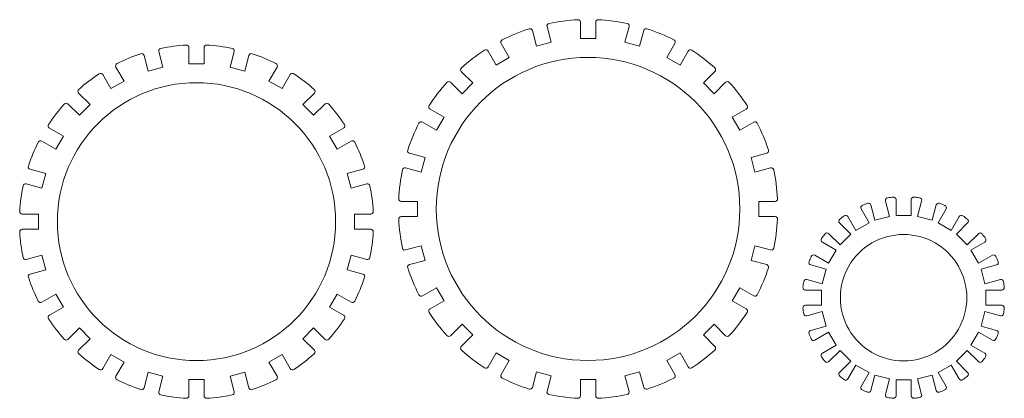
# Model space of a CAD drawing. Header units: millimetres. Extents: x -411 to 341, y -1858 to 167.
# Tile 14 of 14: x 146 to 341, y 45 to 120. Entities that reach past the tile are written whole.
import ezdxf

# ---------------------------------------------------------------- set-up
doc = ezdxf.new("R2010")
doc.units = ezdxf.units.MM
doc.header["$MEASUREMENT"] = 0
doc.layers.add('Layer 1', color=7, linetype='Continuous')

msp = doc.modelspace()

# ---------------------------------------------------------------- linework, layer by layer
at = {"layer": 'Layer 1', "lineweight": 9}
for points in [[(250.3601, 119.108), (250.2883, 118.991), (250.2677, 118.8496), (250.3032, 118.717)], [(250.6831, 119.3356), (250.5487, 119.3073), (250.4319, 119.225), (250.3601, 119.108)], [(256.3897, 120.087), (254.4711, 119.9831), (252.5632, 119.7319), (250.6831, 119.3356)], [(256.7606, 119.9507), (256.6609, 120.0451), (256.5268, 120.0944), (256.3897, 120.087)], [(256.9167, 119.5877), (256.9167, 119.725), (256.8603, 119.8562), (256.7606, 119.9507)], [(260.0729, 119.9507), (259.9732, 119.8563), (259.9167, 119.725), (259.9167, 119.5877)], [(260.4438, 120.087), (260.3067, 120.0944), (260.1725, 120.0451), (260.0729, 119.9507)], [(266.1502, 119.3357), (264.2701, 119.732), (262.3623, 119.9831), (260.4438, 120.087)], [(266.4732, 119.1081), (266.4013, 119.2251), (266.2845, 119.3074), (266.1502, 119.3357)], [(266.5301, 118.7171), (266.5656, 118.8497), (266.545, 118.9911), (266.4732, 119.1081)], [(246.7672, 118.2863), (244.9408, 117.6894), (243.1631, 116.9531), (241.4496, 116.0837)], [(247.1607, 118.2507), (247.04, 118.3161), (246.8977, 118.329), (246.7672, 118.2863)], [(247.4055, 117.9405), (247.3699, 118.0731), (247.2814, 118.1853), (247.1607, 118.2507)], [(269.6726, 118.2508), (269.5519, 118.1854), (269.4634, 118.0733), (269.4278, 117.9406)], [(270.0661, 118.2865), (269.9356, 118.3291), (269.7933, 118.3162), (269.6726, 118.2508)], [(275.3839, 116.0838), (273.6703, 116.9532), (271.8925, 117.6896), (270.0661, 118.2865)], [(178.9803, 115.0791), (177.2815, 114.9805), (175.5922, 114.7581), (173.9257, 114.4137)], [(179.3524, 114.9436), (179.2523, 115.0381), (179.1177, 115.0871), (178.9803, 115.0791)], [(179.5093, 114.58), (179.5092, 114.7176), (179.4525, 114.8491), (179.3524, 114.9436)], [(182.6661, 114.9436), (182.566, 114.8491), (182.5093, 114.7175), (182.5093, 114.5799)], [(183.0382, 115.0791), (182.9008, 115.087), (182.7662, 115.038), (182.6661, 114.9436)], [(188.0929, 114.4135), (186.4264, 114.758), (184.7371, 114.9804), (183.0382, 115.0791)], [(241.1965, 115.7802), (241.1574, 115.6486), (241.1742, 115.5067), (241.2428, 115.3878)], [(241.4496, 116.0837), (241.3272, 116.0216), (241.2357, 115.9119), (241.1965, 115.7802)], [(275.6369, 115.7804), (275.5978, 115.912), (275.5063, 116.0217), (275.3839, 116.0838)], [(275.5907, 115.3879), (275.6593, 115.5068), (275.676, 115.6487), (275.6369, 115.7804)], [(170.0061, 113.3635), (168.3906, 112.8285), (166.8164, 112.1765), (165.2958, 111.4125)], [(170.4006, 113.3289), (170.2794, 113.3943), (170.1367, 113.4068), (170.0061, 113.3635)], [(170.6462, 113.0183), (170.6106, 113.1512), (170.5217, 113.2636), (170.4006, 113.3289)], [(173.6014, 114.1865), (173.5291, 114.0694), (173.5084, 113.9276), (173.544, 113.7947)], [(173.9257, 114.4137), (173.791, 114.3859), (173.6736, 114.3037), (173.6014, 114.1865)], [(188.4173, 114.1863), (188.3451, 114.3035), (188.2277, 114.3857), (188.0929, 114.4135)], [(188.4747, 113.7945), (188.5103, 113.9274), (188.4895, 114.0692), (188.4173, 114.1863)], [(191.6181, 113.3286), (191.4969, 113.2633), (191.4081, 113.1509), (191.3725, 113.018)], [(192.0126, 113.3632), (191.882, 113.4065), (191.7392, 113.394), (191.6181, 113.3286)], [(196.7226, 111.4122), (195.2022, 112.1762), (193.628, 112.8282), (192.0126, 113.3632)], [(237.9387, 114.0567), (236.329, 113.0074), (234.8024, 111.8359), (233.3723, 110.5527)], [(238.3281, 114.1241), (238.1945, 114.156), (238.0537, 114.1317), (237.9387, 114.0567)], [(238.6448, 113.8878), (238.5761, 114.0067), (238.4616, 114.0922), (238.3281, 114.1241)], [(278.5055, 114.1242), (278.3719, 114.0923), (278.2574, 114.0069), (278.1888, 113.888)], [(278.8948, 114.0568), (278.7798, 114.1318), (278.639, 114.1562), (278.5055, 114.1242)], [(283.4611, 110.553), (282.031, 111.8362), (280.5044, 113.0076), (278.8948, 114.0568)], [(165.0413, 111.1091), (165.0018, 110.9772), (165.0184, 110.8349), (165.0873, 110.7157)], [(165.2958, 111.4125), (165.1728, 111.3507), (165.0807, 111.241), (165.0413, 111.1091)], [(196.9772, 111.1088), (196.9377, 111.2406), (196.8456, 111.3504), (196.7226, 111.4122)], [(196.9312, 110.7154), (197, 110.8346), (197.0166, 110.9769), (196.9772, 111.1088)], [(258.4168, 112.62), (241.8568, 112.62), (228.4289, 99.2018), (228.4168, 82.6418)], [(288.4168, 82.6418), (288.4048, 99.2018), (274.9768, 112.62), (258.4168, 112.62)], [(161.7815, 109.3836), (160.3596, 108.4488), (159.0078, 107.4115), (157.7368, 106.2801)], [(162.1715, 109.4523), (162.0376, 109.484), (161.8965, 109.4592), (161.7815, 109.3836)], [(162.4892, 109.2158), (162.4203, 109.335), (162.3054, 109.4205), (162.1715, 109.4523)], [(199.8469, 109.4519), (199.713, 109.4201), (199.598, 109.3346), (199.5292, 109.2154)], [(200.2369, 109.3832), (200.1219, 109.4588), (199.9808, 109.4836), (199.8469, 109.4519)], [(204.2816, 106.2795), (203.0106, 107.411), (201.6588, 108.4483), (200.2369, 109.3832)], [(233.2064, 110.1941), (233.2027, 110.0568), (233.2556, 109.9241), (233.3527, 109.827)], [(233.3723, 110.5527), (233.2701, 110.461), (233.2101, 110.3313), (233.2064, 110.1941)], [(283.627, 110.1944), (283.6233, 110.3316), (283.5633, 110.4613), (283.4611, 110.553)], [(283.4807, 109.8273), (283.5778, 109.9244), (283.6307, 110.0571), (283.627, 110.1944)], [(181.0089, 107.6258), (165.8258, 107.6258), (153.5155, 95.321), (153.5089, 80.1379)], [(208.5089, 80.1379), (208.5022, 95.321), (196.192, 107.6258), (181.0089, 107.6258)], [(230.5057, 107.686), (229.2225, 106.2559), (228.0511, 104.7293), (227.0019, 103.1197)], [(230.8643, 107.8519), (230.7271, 107.8482), (230.5974, 107.7882), (230.5057, 107.686)], [(231.2314, 107.7057), (231.1343, 107.8027), (231.0016, 107.8556), (230.8643, 107.8519)], [(285.9691, 107.8523), (285.8318, 107.856), (285.6991, 107.8031), (285.602, 107.706)], [(286.3277, 107.6864), (286.236, 107.7886), (286.1063, 107.8486), (285.9691, 107.8523)], [(289.8317, 103.1199), (288.7824, 104.7296), (287.611, 106.2562), (286.3277, 107.6864)], [(157.5695, 105.9211), (157.5654, 105.7835), (157.6183, 105.6504), (157.7157, 105.5531)], [(157.7368, 106.2801), (157.634, 106.1886), (157.5735, 106.0587), (157.5695, 105.9211)], [(204.449, 105.9205), (204.445, 106.0581), (204.3844, 106.188), (204.2816, 106.2795)], [(204.3028, 105.5525), (204.4001, 105.6498), (204.453, 105.783), (204.449, 105.9205)], [(154.8673, 103.4107), (153.7358, 102.1397), (152.6984, 100.7879), (151.7636, 99.366)], [(155.2262, 103.578), (155.0887, 103.574), (154.9588, 103.5135), (154.8673, 103.4107)], [(155.5943, 103.4318), (155.497, 103.5291), (155.3638, 103.582), (155.2262, 103.578)], [(206.7921, 103.5773), (206.6546, 103.5813), (206.5214, 103.5284), (206.4241, 103.4311)], [(207.1511, 103.41), (207.0596, 103.5128), (206.9297, 103.5733), (206.7921, 103.5773)], [(210.2546, 99.3654), (209.3198, 100.7872), (208.2825, 102.139), (207.1511, 103.41)], [(227.0019, 103.1197), (226.9269, 103.0047), (226.9025, 102.8639), (226.9345, 102.7304)], [(226.9345, 102.7304), (226.9664, 102.5968), (227.0518, 102.4823), (227.1707, 102.4137)], [(289.6628, 102.4139), (289.7817, 102.4825), (289.8672, 102.5971), (289.8991, 102.7306)], [(289.8991, 102.7306), (289.9311, 102.8641), (289.9067, 103.0049), (289.8317, 103.1199)], [(151.7636, 99.366), (151.688, 99.251), (151.6631, 99.1099), (151.6949, 98.9759)], [(210.3233, 98.9753), (210.3551, 99.1093), (210.3302, 99.2504), (210.2546, 99.3654)], [(224.9749, 99.6088), (224.1055, 97.8953), (223.3691, 96.1174), (222.7722, 94.291)], [(225.2783, 99.8619), (225.1467, 99.8227), (225.037, 99.7312), (224.9749, 99.6088)], [(225.6708, 99.8156), (225.5519, 99.8842), (225.41, 99.901), (225.2783, 99.8619)], [(291.5553, 99.8621), (291.4237, 99.9012), (291.2817, 99.8845), (291.1628, 99.8158)], [(291.8587, 99.609), (291.7966, 99.7315), (291.6869, 99.823), (291.5553, 99.8621)], [(294.0614, 94.2915), (293.4645, 96.1178), (292.7281, 97.8956), (291.8587, 99.609)], [(151.6949, 98.9759), (151.7266, 98.842), (151.8122, 98.7271), (151.9314, 98.6583)], [(210.0868, 98.6577), (210.206, 98.7265), (210.2916, 98.8414), (210.3233, 98.9753)], [(149.7346, 95.8517), (148.9706, 94.3312), (148.3185, 92.757), (147.7835, 91.1417)], [(150.038, 96.1062), (149.9061, 96.0667), (149.7964, 95.9747), (149.7346, 95.8517)], [(150.4313, 96.0602), (150.3121, 96.129), (150.1698, 96.1457), (150.038, 96.1062)], [(211.9801, 96.1056), (211.8483, 96.145), (211.706, 96.1284), (211.5868, 96.0596)], [(212.2835, 95.851), (212.2217, 95.974), (212.112, 96.0661), (211.9801, 96.1056)], [(214.2345, 91.1408), (213.6996, 92.7562), (213.0475, 94.3305), (212.2835, 95.851)], [(222.7722, 94.291), (222.7296, 94.1605), (222.7425, 94.0182), (222.8079, 93.8975)], [(222.8079, 93.8975), (222.8733, 93.7768), (222.9854, 93.6883), (223.1181, 93.6528)], [(293.7155, 93.6532), (293.8481, 93.6887), (293.9603, 93.7772), (294.0257, 93.898)], [(294.0257, 93.898), (294.0911, 94.0187), (294.104, 94.161), (294.0614, 94.2915)], [(147.7835, 91.1417), (147.7403, 91.011), (147.7528, 90.8683), (147.8181, 90.7471)], [(147.8181, 90.7471), (147.8834, 90.626), (147.9958, 90.5371), (148.1288, 90.5015)], [(213.8893, 90.5007), (214.0222, 90.5363), (214.1346, 90.6251), (214.2, 90.7463)], [(214.2, 90.7463), (214.2653, 90.8674), (214.2778, 91.0101), (214.2345, 91.1408)], [(221.723, 90.3751), (221.3267, 88.495), (221.0756, 86.5873), (220.9717, 84.6687)], [(221.9506, 90.6981), (221.8336, 90.6263), (221.7513, 90.5095), (221.723, 90.3751)], [(222.3416, 90.755), (222.209, 90.7905), (222.0676, 90.7699), (221.9506, 90.6981)], [(294.883, 90.6986), (294.766, 90.7704), (294.6246, 90.791), (294.492, 90.7554)], [(295.1107, 90.3756), (295.0823, 90.5099), (295, 90.6267), (294.883, 90.6986)], [(295.862, 84.6689), (295.7581, 86.5876), (295.5069, 88.4954), (295.1107, 90.3756)], [(147.3523, 87.6037), (147.2193, 87.6394), (147.0776, 87.6186), (146.9604, 87.5463)], [(215.0576, 87.5455), (214.9404, 87.6177), (214.7986, 87.6385), (214.6657, 87.6029)], [(146.7332, 87.222), (146.3888, 85.5555), (146.1664, 83.8661), (146.0677, 82.1673)], [(146.9604, 87.5463), (146.8433, 87.4741), (146.7611, 87.3568), (146.7332, 87.222)], [(215.2848, 87.2211), (215.2569, 87.3559), (215.1747, 87.4732), (215.0576, 87.5455)], [(215.9501, 82.1666), (215.8515, 83.8653), (215.6291, 85.5547), (215.2848, 87.2211)], [(220.9717, 84.6687), (220.9643, 84.5316), (221.0136, 84.3975), (221.108, 84.2978)], [(221.108, 84.2978), (221.2024, 84.1981), (221.3337, 84.1416), (221.471, 84.1416)], [(295.3627, 84.1419), (295.5, 84.1419), (295.6313, 84.1984), (295.7257, 84.2981)], [(295.7257, 84.2981), (295.8201, 84.3977), (295.8694, 84.5318), (295.862, 84.6689)], [(313.6494, 83.7788), (313.2987, 83.6449), (312.9517, 83.5012), (312.609, 83.3478)], [(314.0551, 83.7569), (313.9291, 83.8213), (313.7817, 83.8292), (313.6494, 83.7788)], [(314.3107, 83.441), (314.274, 83.5777), (314.1812, 83.6925), (314.0551, 83.7569)], [(317.2718, 84.6188), (317.1948, 84.5), (317.1718, 84.3542), (317.2084, 84.2175)], [(317.6122, 84.8406), (317.4725, 84.8182), (317.3488, 84.7376), (317.2718, 84.6188)], [(318.7286, 84.9876), (318.3551, 84.9491), (317.9829, 84.9), (317.6122, 84.8406)], [(319.1148, 84.8614), (319.0097, 84.9562), (318.8693, 85.0021), (318.7286, 84.9876)], [(319.2798, 84.4902), (319.2798, 84.6317), (319.2199, 84.7666), (319.1148, 84.8614)], [(322.4449, 84.8615), (322.3398, 84.7666), (322.2799, 84.6317), (322.2799, 84.4902)], [(322.8311, 84.9876), (322.6904, 85.0021), (322.55, 84.9563), (322.4449, 84.8615)], [(323.9476, 84.8406), (323.5769, 84.9001), (323.2046, 84.9491), (322.8311, 84.9876)], [(324.288, 84.6188), (324.2111, 84.7376), (324.0873, 84.8182), (323.9476, 84.8406)], [(324.3514, 84.2175), (324.388, 84.3542), (324.365, 84.5), (324.288, 84.6188)], [(327.5047, 83.7569), (327.3786, 83.6925), (327.2858, 83.5777), (327.2492, 83.441)], [(327.9104, 83.7788), (327.7781, 83.8292), (327.6307, 83.8213), (327.5047, 83.7569)], [(328.9507, 83.3479), (328.608, 83.5012), (328.2611, 83.6449), (327.9104, 83.7788)], [(146.0677, 82.1673), (146.0597, 82.0299), (146.1087, 81.8953), (146.2032, 81.7952)], [(146.2032, 81.7952), (146.2977, 81.695), (146.4292, 81.6383), (146.5669, 81.6383)], [(215.451, 81.6376), (215.5886, 81.6376), (215.7202, 81.6943), (215.8146, 81.7944)], [(215.8146, 81.7944), (215.9091, 81.8945), (215.9581, 82.0292), (215.9501, 82.1666)], [(228.4168, 82.6418), (228.4289, 66.0818), (241.8568, 52.6636), (258.4168, 52.6636)], [(258.4168, 52.6636), (274.9768, 52.6636), (288.4048, 66.0818), (288.4168, 82.6418)], [(312.3376, 83.0455), (312.294, 82.9108), (312.3095, 82.764), (312.3803, 82.6415)], [(312.609, 83.3478), (312.4799, 83.29), (312.3812, 83.1801), (312.3376, 83.0455)], [(329.2221, 83.0455), (329.1785, 83.1802), (329.0798, 83.29), (328.9507, 83.3479)], [(329.1794, 82.6415), (329.2502, 82.7641), (329.2657, 82.9109), (329.2221, 83.0455)], [(153.5089, 80.1379), (153.5155, 64.9548), (165.8258, 52.6499), (181.0089, 52.6499)], [(181.0089, 52.6499), (196.192, 52.6499), (208.5022, 64.9548), (208.5089, 80.1379)], [(221.108, 80.9855), (221.0136, 80.8858), (220.9643, 80.7517), (220.9717, 80.6146)], [(220.9717, 80.6146), (221.0756, 78.696), (221.3268, 76.7881), (221.7231, 74.908)], [(221.471, 81.1416), (221.3337, 81.1417), (221.2025, 81.0852), (221.108, 80.9855)], [(295.1108, 74.9084), (295.507, 76.7885), (295.7582, 78.6963), (295.862, 80.6149)], [(295.7257, 80.9858), (295.6313, 81.0855), (295.5, 81.1419), (295.3627, 81.1419)], [(295.862, 80.6149), (295.8694, 80.752), (295.8201, 80.8861), (295.7257, 80.9858)], [(307.9789, 80.2488), (307.9716, 80.1075), (308.0246, 79.9696), (308.1247, 79.8696)], [(308.1628, 80.6111), (308.053, 80.5218), (307.9862, 80.3901), (307.9789, 80.2488)], [(309.0561, 81.2965), (308.752, 81.0765), (308.4541, 80.8479), (308.1628, 80.6111)], [(309.4537, 81.3804), (309.3153, 81.41), (309.1708, 81.3795), (309.0561, 81.2965)], [(309.7822, 81.1415), (309.7115, 81.264), (309.5921, 81.3509), (309.4537, 81.3804)], [(332.1061, 81.3805), (331.9676, 81.3509), (331.8482, 81.2641), (331.7775, 81.1415)], [(332.5036, 81.2966), (332.3889, 81.3796), (332.2445, 81.41), (332.1061, 81.3805)], [(333.397, 80.6111), (333.1057, 80.8479), (332.8078, 81.0765), (332.5036, 81.2966)], [(333.5809, 80.2488), (333.5736, 80.3901), (333.5068, 80.5218), (333.397, 80.6111)], [(333.4351, 79.8696), (333.5352, 79.9696), (333.5882, 80.1074), (333.5809, 80.2488)], [(146.2032, 78.4815), (146.1087, 78.3813), (146.0597, 78.2467), (146.0677, 78.1093)], [(146.0677, 78.1093), (146.1663, 76.4105), (146.3887, 74.7212), (146.733, 73.0548)], [(146.5668, 78.6383), (146.4292, 78.6383), (146.2976, 78.5816), (146.2032, 78.4815)], [(215.2846, 73.0539), (215.629, 74.7204), (215.8514, 76.4098), (215.9501, 78.1086)], [(215.8146, 78.4807), (215.7201, 78.5808), (215.5886, 78.6376), (215.4509, 78.6376)], [(215.9501, 78.1086), (215.9581, 78.246), (215.9091, 78.3806), (215.8146, 78.4807)], [(305.6242, 77.894), (305.4828, 77.8868), (305.3512, 77.8199), (305.2619, 77.7101)], [(306.0034, 77.7483), (305.9033, 77.8483), (305.7655, 77.9013), (305.6242, 77.894)], [(327.0299, 75.9184), (323.1624, 78.1513), (318.3974, 78.1513), (314.5299, 75.9184)], [(335.9357, 77.894), (335.7943, 77.9013), (335.6565, 77.8483), (335.5564, 77.7482)], [(336.2979, 77.7101), (336.2086, 77.8199), (336.077, 77.8868), (335.9357, 77.894)], [(304.5763, 76.8167), (304.4934, 76.7021), (304.4629, 76.5576), (304.4925, 76.4192)], [(304.4925, 76.4192), (304.522, 76.2808), (304.6089, 76.1614), (304.7314, 76.0906)], [(305.2619, 77.7101), (305.025, 77.4188), (304.7964, 77.1209), (304.5763, 76.8167)], [(314.5299, 75.9184), (310.6624, 73.6854), (308.2799, 69.5589), (308.2799, 65.093)], [(333.2799, 65.093), (333.2799, 69.5589), (330.8974, 73.6854), (327.0299, 75.9184)], [(336.9834, 76.8168), (336.7633, 77.1209), (336.5348, 77.4188), (336.2979, 77.7101)], [(336.8283, 76.0907), (336.9509, 76.1615), (337.0377, 76.2809), (337.0673, 76.4193)], [(337.0673, 76.4193), (337.0968, 76.5577), (337.0663, 76.7021), (336.9834, 76.8168)], [(221.7231, 74.908), (221.7514, 74.7736), (221.8337, 74.6568), (221.9507, 74.585)], [(221.9507, 74.585), (222.0677, 74.5132), (222.2091, 74.4926), (222.3417, 74.5281)], [(294.4921, 74.5286), (294.6247, 74.4931), (294.7661, 74.5136), (294.8831, 74.5855)], [(294.8831, 74.5855), (295.0001, 74.6573), (295.0825, 74.7741), (295.1108, 74.9084)], [(146.733, 73.0548), (146.7609, 72.92), (146.8431, 72.8027), (146.9602, 72.7304)], [(146.9602, 72.7304), (147.0774, 72.6582), (147.2192, 72.6374), (147.3521, 72.673)], [(214.6655, 72.6722), (214.7985, 72.6365), (214.9402, 72.6573), (215.0574, 72.7295)], [(215.0574, 72.7295), (215.1745, 72.8018), (215.2567, 72.9191), (215.2846, 73.0539)], [(302.0942, 72.2235), (302.0437, 72.0913), (302.0517, 71.9439), (302.116, 71.8178)], [(302.5251, 73.2638), (302.3717, 72.9211), (302.228, 72.5742), (302.0942, 72.2235)], [(302.8274, 73.5352), (302.6928, 73.4916), (302.5829, 73.393), (302.5251, 73.2638)], [(303.2314, 73.4926), (303.1089, 73.5633), (302.9621, 73.5788), (302.8274, 73.5352)], [(338.7323, 73.5353), (338.5977, 73.5789), (338.4509, 73.5634), (338.3283, 73.4926)], [(339.0347, 73.2639), (338.9769, 73.3931), (338.867, 73.4917), (338.7323, 73.5353)], [(339.4656, 72.2235), (339.3318, 72.5743), (339.1881, 72.9212), (339.0347, 73.2639)], [(339.4438, 71.8178), (339.5081, 71.9438), (339.5161, 72.0913), (339.4656, 72.2235)], [(222.808, 71.3856), (222.7426, 71.2649), (222.7297, 71.1226), (222.7724, 70.9921)], [(222.7724, 70.9921), (223.3693, 69.1658), (224.1056, 67.388), (224.975, 65.6745)], [(223.1182, 71.6304), (222.9856, 71.5948), (222.8734, 71.5063), (222.808, 71.3856)], [(291.8589, 65.6748), (292.7282, 67.3883), (293.4646, 69.1661), (294.0615, 70.9925)], [(294.0259, 71.386), (293.9605, 71.5068), (293.8483, 71.5953), (293.7157, 71.6308)], [(294.0615, 70.9925), (294.1042, 71.123), (294.0913, 71.2653), (294.0259, 71.386)], [(302.116, 71.8178), (302.1804, 71.6918), (302.2952, 71.5989), (302.4319, 71.5623)], [(339.1279, 71.5623), (339.2646, 71.5989), (339.3794, 71.6918), (339.4438, 71.8178)], [(147.8178, 69.5296), (147.7525, 69.4085), (147.74, 69.2658), (147.7833, 69.1351)], [(147.7833, 69.1351), (148.3182, 67.5197), (148.9703, 65.9454), (149.7342, 64.4249)], [(148.1285, 69.7752), (147.9956, 69.7396), (147.8832, 69.6508), (147.8178, 69.5296)], [(212.2832, 64.4242), (213.0472, 65.9447), (213.6993, 67.5189), (214.2343, 69.1342)], [(214.1997, 69.5288), (214.1343, 69.6499), (214.022, 69.7388), (213.889, 69.7744)], [(214.2343, 69.1342), (214.2775, 69.2649), (214.265, 69.4076), (214.1997, 69.5288)], [(301.0324, 68.2607), (300.9729, 67.89), (300.9239, 67.5177), (300.8854, 67.1443)], [(301.2541, 68.6011), (301.1354, 68.5242), (301.0548, 68.4005), (301.0324, 68.2607)], [(301.6555, 68.6645), (301.5187, 68.7011), (301.3729, 68.6781), (301.2541, 68.6011)], [(340.3057, 68.6011), (340.1869, 68.6781), (340.0411, 68.7011), (339.9044, 68.6645)], [(340.5275, 68.2607), (340.505, 68.4005), (340.4244, 68.5242), (340.3057, 68.6011)], [(340.6744, 67.1444), (340.6359, 67.5178), (340.5869, 67.8901), (340.5275, 68.2607)], [(300.8854, 67.1443), (300.8708, 67.0035), (300.9167, 66.8631), (301.0115, 66.758)], [(301.0115, 66.758), (301.1063, 66.653), (301.2412, 66.593), (301.3827, 66.593)], [(340.1771, 66.5931), (340.3186, 66.5931), (340.4535, 66.6531), (340.5483, 66.7582)], [(340.5483, 66.7582), (340.6431, 66.8632), (340.6889, 67.0036), (340.6744, 67.1444)], [(149.7342, 64.4249), (149.796, 64.3019), (149.9058, 64.2098), (150.0376, 64.1703)], [(211.9798, 64.1697), (212.1117, 64.2091), (212.2214, 64.3012), (212.2832, 64.4242)], [(224.975, 65.6745), (225.0371, 65.5521), (225.1468, 65.4606), (225.2785, 65.4215)], [(225.2785, 65.4215), (225.4101, 65.3824), (225.552, 65.3991), (225.6709, 65.4677)], [(291.163, 65.468), (291.2819, 65.3993), (291.4238, 65.3826), (291.5554, 65.4217)], [(291.5554, 65.4217), (291.687, 65.4608), (291.7967, 65.5523), (291.8589, 65.6748)], [(308.2799, 65.093), (308.2799, 60.6272), (310.6624, 56.5006), (314.5299, 54.2677)], [(327.0299, 54.2677), (330.8974, 56.5006), (333.2799, 60.6272), (333.2799, 65.093)], [(150.0376, 64.1703), (150.1695, 64.1309), (150.3118, 64.1475), (150.431, 64.2163)], [(211.5864, 64.2157), (211.7056, 64.1469), (211.8479, 64.1302), (211.9798, 64.1697)], [(226.9346, 62.553), (226.9027, 62.4194), (226.9271, 62.2786), (227.002, 62.1636)], [(227.1709, 62.8697), (227.052, 62.801), (226.9665, 62.6865), (226.9346, 62.553)], [(289.8993, 62.5532), (289.8673, 62.6867), (289.7819, 62.8012), (289.663, 62.8699)], [(289.8319, 62.1639), (289.9068, 62.2789), (289.9312, 62.4197), (289.8993, 62.5532)], [(301.0115, 63.4279), (300.9167, 63.3228), (300.8709, 63.1825), (300.8854, 63.0417)], [(300.8854, 63.0417), (300.9239, 62.6683), (300.9729, 62.296), (301.0324, 61.9253)], [(301.3827, 63.593), (301.2412, 63.593), (301.1063, 63.533), (301.0115, 63.4279)], [(340.5483, 63.428), (340.4535, 63.5331), (340.3186, 63.5931), (340.1771, 63.5931)], [(340.5275, 61.9253), (340.5869, 62.296), (340.6359, 62.6683), (340.6744, 63.0418)], [(340.6744, 63.0418), (340.6889, 63.1826), (340.6431, 63.3229), (340.5483, 63.428)], [(151.6945, 61.3006), (151.6627, 61.1666), (151.6876, 61.0255), (151.7632, 60.9105)], [(151.931, 61.6182), (151.8118, 61.5494), (151.7262, 61.4345), (151.6945, 61.3006)], [(151.7632, 60.9105), (152.698, 59.4887), (153.7352, 58.1369), (154.8667, 56.8659)], [(207.1505, 56.8652), (208.282, 58.1362), (209.3193, 59.488), (210.2542, 60.9099)], [(210.3229, 61.3), (210.2912, 61.4339), (210.2056, 61.5488), (210.0864, 61.6176)], [(210.2542, 60.9099), (210.3298, 61.0249), (210.3547, 61.166), (210.3229, 61.3)], [(227.002, 62.1636), (228.0513, 60.554), (229.2228, 59.0273), (230.506, 57.5972)], [(286.328, 57.5975), (287.6112, 59.0276), (288.7826, 60.5542), (289.8319, 62.1639)], [(301.0324, 61.9253), (301.0548, 61.7856), (301.1354, 61.6619), (301.2541, 61.5849)], [(301.2541, 61.5849), (301.3729, 61.508), (301.5187, 61.485), (301.6555, 61.5216)], [(339.9044, 61.5216), (340.0411, 61.4849), (340.1869, 61.508), (340.3057, 61.5849)], [(340.3057, 61.5849), (340.4244, 61.6619), (340.505, 61.7856), (340.5275, 61.9253)], [(302.4319, 58.6238), (302.2952, 58.5872), (302.1804, 58.4943), (302.116, 58.3683)], [(339.4438, 58.3683), (339.3794, 58.4943), (339.2646, 58.5872), (339.1279, 58.6238)], [(154.8667, 56.8659), (154.9582, 56.7631), (155.0881, 56.7025), (155.2256, 56.6985)], [(155.2256, 56.6985), (155.3632, 56.6945), (155.4964, 56.7474), (155.5937, 56.8447)], [(206.4235, 56.844), (206.5208, 56.7467), (206.654, 56.6938), (206.7916, 56.6978)], [(206.7916, 56.6978), (206.9292, 56.7018), (207.059, 56.7624), (207.1505, 56.8652)], [(230.506, 57.5972), (230.5977, 57.495), (230.7274, 57.4351), (230.8647, 57.4314)], [(230.8647, 57.4314), (231.0019, 57.4276), (231.1346, 57.4805), (231.2317, 57.5776)], [(285.6023, 57.578), (285.6994, 57.4809), (285.8321, 57.428), (285.9694, 57.4317)], [(285.9694, 57.4317), (286.1066, 57.4354), (286.2363, 57.4954), (286.328, 57.5975)], [(302.116, 58.3683), (302.0517, 58.2422), (302.0437, 58.0948), (302.0942, 57.9626)], [(302.0942, 57.9626), (302.228, 57.6118), (302.3717, 57.2649), (302.5251, 56.9222)], [(302.5251, 56.9222), (302.5829, 56.793), (302.6928, 56.6944), (302.8274, 56.6508)], [(302.8274, 56.6508), (302.9621, 56.6072), (303.1089, 56.6227), (303.2315, 56.6934)], [(338.3284, 56.6935), (338.4509, 56.6228), (338.5978, 56.6073), (338.7324, 56.6509)], [(338.7324, 56.6509), (338.867, 56.6945), (338.9769, 56.7931), (339.0347, 56.9223)], [(339.0347, 56.9223), (339.1881, 57.2649), (339.3318, 57.6118), (339.4656, 57.9626)], [(339.4656, 57.9626), (339.5161, 58.0948), (339.5081, 58.2422), (339.4438, 58.3683)], [(157.715, 54.7234), (157.6177, 54.626), (157.5648, 54.4929), (157.5688, 54.3553)], [(204.4483, 54.3547), (204.4524, 54.4923), (204.3995, 54.6254), (204.3021, 54.7228)], [(233.353, 55.4563), (233.256, 55.3592), (233.2031, 55.2265), (233.2068, 55.0893)], [(233.2068, 55.0893), (233.2105, 54.952), (233.2704, 54.8223), (233.3726, 54.7306)], [(233.3726, 54.7306), (234.8027, 53.4474), (236.3293, 52.276), (237.9389, 51.2268)], [(278.895, 51.2269), (280.5047, 52.2762), (282.0313, 53.4477), (283.4615, 54.7309)], [(283.4615, 54.7309), (283.5636, 54.8226), (283.6236, 54.9523), (283.6273, 55.0896)], [(283.6273, 55.0896), (283.631, 55.2268), (283.5781, 55.3595), (283.481, 55.4566)], [(157.5688, 54.3553), (157.5728, 54.2177), (157.6333, 54.0878), (157.7362, 53.9963)], [(157.7362, 53.9963), (159.0072, 52.8648), (160.359, 51.8275), (161.7809, 50.8927)], [(200.2363, 50.8922), (201.6582, 51.827), (203.01, 52.8643), (204.281, 53.9957)], [(204.281, 53.9957), (204.3838, 54.0873), (204.4443, 54.2171), (204.4483, 54.3547)], [(304.4925, 53.7668), (304.463, 53.6284), (304.4934, 53.4839), (304.5764, 53.3693)], [(304.7315, 54.0954), (304.6089, 54.0246), (304.5221, 53.9052), (304.4925, 53.7668)], [(304.5764, 53.3693), (304.7965, 53.0651), (305.025, 52.7672), (305.2619, 52.476)], [(314.5299, 54.2677), (318.3974, 52.0348), (323.1624, 52.0348), (327.0299, 54.2677)], [(336.2979, 52.476), (336.5348, 52.7673), (336.7634, 53.0652), (336.9835, 53.3693)], [(337.0674, 53.7669), (337.0378, 53.9053), (336.9509, 54.0247), (336.8284, 54.0955)], [(336.9835, 53.3693), (337.0664, 53.484), (337.0969, 53.6285), (337.0674, 53.7669)], [(161.7809, 50.8927), (161.8959, 50.817), (162.037, 50.7922), (162.1709, 50.8239)], [(162.1709, 50.8239), (162.3048, 50.8557), (162.4197, 50.9412), (162.4886, 51.0604)], [(199.5286, 51.06), (199.5975, 50.9408), (199.7124, 50.8553), (199.8463, 50.8235)], [(199.8463, 50.8235), (199.9802, 50.7918), (200.1213, 50.8166), (200.2363, 50.8922)], [(237.9389, 51.2268), (238.054, 51.1518), (238.1947, 51.1275), (238.3283, 51.1594)], [(238.3283, 51.1594), (238.4618, 51.1913), (238.5763, 51.2768), (238.645, 51.3957)], [(278.189, 51.3958), (278.2576, 51.2769), (278.3721, 51.1915), (278.5057, 51.1595)], [(278.5057, 51.1595), (278.6392, 51.1276), (278.78, 51.152), (278.895, 51.2269)], [(305.2619, 52.476), (305.3511, 52.3661), (305.4828, 52.2993), (305.6241, 52.292)], [(305.6241, 52.292), (305.7655, 52.2848), (305.9033, 52.3377), (306.0034, 52.4378)], [(335.5564, 52.4378), (335.6565, 52.3378), (335.7943, 52.2848), (335.9357, 52.292)], [(335.9357, 52.292), (336.077, 52.2993), (336.2086, 52.3661), (336.2979, 52.476)], [(165.0866, 49.5604), (165.0178, 49.4412), (165.0012, 49.2989), (165.0406, 49.167)], [(165.0406, 49.167), (165.0801, 49.0352), (165.1722, 48.9254), (165.2951, 48.8636)], [(165.2951, 48.8636), (166.8156, 48.0997), (168.3898, 47.4476), (170.0052, 46.9126)], [(192.0117, 46.9123), (193.6272, 47.4473), (195.2014, 48.0993), (196.722, 48.8633)], [(196.722, 48.8633), (196.845, 48.9251), (196.9371, 49.0349), (196.9765, 49.1667)], [(196.9765, 49.1667), (197.016, 49.2986), (196.9994, 49.4409), (196.9305, 49.5601)], [(241.2431, 49.8957), (241.1744, 49.7768), (241.1577, 49.6349), (241.1968, 49.5033)], [(241.1968, 49.5033), (241.2359, 49.3716), (241.3274, 49.2619), (241.4499, 49.1998)], [(241.4499, 49.1998), (243.1634, 48.3304), (244.9412, 47.594), (246.7676, 46.9971)], [(270.0666, 46.9973), (271.8929, 47.5942), (273.6707, 48.3306), (275.3841, 49.1999)], [(275.3841, 49.1999), (275.5066, 49.262), (275.5981, 49.3718), (275.6372, 49.5034)], [(275.6372, 49.5034), (275.6763, 49.635), (275.6595, 49.7769), (275.5909, 49.8958)], [(308.1247, 50.3165), (308.0246, 50.2164), (307.9716, 50.0786), (307.9789, 49.9373)], [(307.9789, 49.9373), (307.9862, 49.7959), (308.053, 49.6643), (308.1628, 49.575)], [(308.1628, 49.575), (308.4541, 49.3382), (308.752, 49.1096), (309.0562, 48.8895)], [(309.0562, 48.8895), (309.1709, 48.8065), (309.3153, 48.776), (309.4537, 48.8056)], [(309.4537, 48.8056), (309.5922, 48.8352), (309.7115, 48.922), (309.7823, 49.0446)], [(331.7776, 49.0446), (331.8483, 48.9221), (331.9677, 48.8352), (332.1061, 48.8057)], [(332.1061, 48.8057), (332.2446, 48.7761), (332.389, 48.8066), (332.5037, 48.8896)], [(332.5037, 48.8896), (332.8078, 49.1096), (333.1057, 49.3382), (333.397, 49.575)], [(333.397, 49.575), (333.5068, 49.6643), (333.5736, 49.7959), (333.5809, 49.9373)], [(333.5809, 49.9373), (333.5882, 50.0786), (333.5352, 50.2164), (333.4351, 50.3165)], [(170.0052, 46.9126), (170.1358, 46.8693), (170.2786, 46.8818), (170.3997, 46.9472)], [(170.3997, 46.9472), (170.5209, 47.0125), (170.6097, 47.1249), (170.6453, 47.2578)], [(191.3716, 47.2576), (191.4072, 47.1246), (191.4961, 47.0122), (191.6172, 46.9469)], [(191.6172, 46.9469), (191.7384, 46.8816), (191.8811, 46.8691), (192.0117, 46.9123)], [(246.7676, 46.9971), (246.8981, 46.9545), (247.0404, 46.9674), (247.1611, 47.0328)], [(247.1611, 47.0328), (247.2818, 47.0982), (247.3704, 47.2104), (247.4059, 47.343)], [(269.4283, 47.3431), (269.4638, 47.2105), (269.5523, 47.0983), (269.673, 47.0329)], [(269.673, 47.0329), (269.7938, 46.9675), (269.9361, 46.9546), (270.0666, 46.9973)], [(312.3804, 47.5446), (312.3096, 47.422), (312.2941, 47.2752), (312.3377, 47.1405)], [(312.3377, 47.1405), (312.3813, 47.0059), (312.48, 46.896), (312.6091, 46.8382)], [(312.6091, 46.8382), (312.9518, 46.6848), (313.2987, 46.5412), (313.6494, 46.4073)], [(314.0551, 46.4292), (314.1812, 46.4936), (314.274, 46.6083), (314.3107, 46.7451)], [(327.2492, 46.745), (327.2858, 46.6083), (327.3786, 46.4935), (327.5047, 46.4292)], [(327.9104, 46.4073), (328.2611, 46.5412), (328.6081, 46.6849), (328.9507, 46.8382)], [(328.9507, 46.8382), (329.0799, 46.8961), (329.1786, 47.0059), (329.2222, 47.1406)], [(329.2222, 47.1406), (329.2658, 47.2752), (329.2503, 47.422), (329.1795, 47.5446)], [(173.5431, 46.4813), (173.5075, 46.3484), (173.5282, 46.2066), (173.6005, 46.0895)], [(173.6005, 46.0895), (173.6727, 45.9723), (173.7901, 45.8901), (173.9249, 45.8623)], [(173.9249, 45.8623), (175.5913, 45.5178), (177.2807, 45.2954), (178.9795, 45.1967)], [(178.9795, 45.1967), (179.1169, 45.1888), (179.2516, 45.2378), (179.3517, 45.3322)], [(179.3517, 45.3322), (179.4518, 45.4267), (179.5085, 45.5583), (179.5085, 45.6959)], [(182.5085, 45.6959), (182.5085, 45.5582), (182.5653, 45.4267), (182.6654, 45.3322)], [(182.6654, 45.3322), (182.7655, 45.2378), (182.9001, 45.1887), (183.0375, 45.1967)], [(183.0375, 45.1967), (184.7363, 45.2953), (186.4256, 45.5177), (188.092, 45.8621)], [(188.092, 45.8621), (188.2268, 45.8899), (188.3442, 45.9721), (188.4164, 46.0893)], [(188.4164, 46.0893), (188.4887, 46.2064), (188.5094, 46.3482), (188.4738, 46.4812)], [(250.3037, 46.5666), (250.2681, 46.4339), (250.2887, 46.2925), (250.3605, 46.1755)], [(250.3605, 46.1755), (250.4324, 46.0585), (250.5492, 45.9762), (250.6835, 45.9479)], [(250.6835, 45.9479), (252.5636, 45.5517), (254.4714, 45.3005), (256.39, 45.1967)], [(256.39, 45.1967), (256.5271, 45.1892), (256.6612, 45.2385), (256.7609, 45.3329)], [(256.7609, 45.3329), (256.8605, 45.4274), (256.917, 45.5586), (256.917, 45.6959)], [(259.917, 45.6959), (259.917, 45.5586), (259.9735, 45.4274), (260.0731, 45.3329)], [(260.0731, 45.3329), (260.1728, 45.2385), (260.3069, 45.1892), (260.444, 45.1967)], [(260.444, 45.1967), (262.3627, 45.3005), (264.2705, 45.5517), (266.1507, 45.948)], [(266.1507, 45.948), (266.285, 45.9763), (266.4018, 46.0586), (266.4736, 46.1756)], [(266.4736, 46.1756), (266.5455, 46.2926), (266.566, 46.434), (266.5305, 46.5666)], [(313.6494, 46.4073), (313.7817, 46.3569), (313.9291, 46.3648), (314.0551, 46.4292)], [(317.2084, 45.9686), (317.1718, 45.8319), (317.1948, 45.686), (317.2718, 45.5673)], [(317.2718, 45.5673), (317.3488, 45.4485), (317.4725, 45.3679), (317.6122, 45.3455)], [(317.6122, 45.3455), (317.9829, 45.286), (318.3552, 45.237), (318.7287, 45.1985)], [(318.7287, 45.1985), (318.8695, 45.184), (319.0098, 45.2298), (319.1149, 45.3246)], [(319.1149, 45.3246), (319.22, 45.4194), (319.28, 45.5543), (319.28, 45.6959)], [(322.28, 45.6959), (322.28, 45.5543), (322.3399, 45.4194), (322.445, 45.3246)], [(322.445, 45.3246), (322.5501, 45.2298), (322.6905, 45.184), (322.8312, 45.1985)], [(322.8312, 45.1985), (323.2047, 45.237), (323.5769, 45.286), (323.9476, 45.3455)], [(323.9476, 45.3455), (324.0873, 45.3679), (324.211, 45.4485), (324.288, 45.5673)], [(324.288, 45.5673), (324.365, 45.686), (324.388, 45.8319), (324.3514, 45.9686)], [(327.5047, 46.4292), (327.6307, 46.3648), (327.7781, 46.3569), (327.9104, 46.4073)]]:
    msp.add_open_spline(points, degree=3, dxfattribs=at)
for points in [[(259.9167, 119.5877), (259.9167, 119.5877), (259.9167, 116.3918), (259.9167, 116.3918), (259.9167, 116.3918), (256.9167, 116.3918), (256.9167, 116.3918), (256.9167, 116.3918), (256.9167, 119.5877), (256.9167, 119.5877)], [(250.3032, 118.717), (250.3032, 118.717), (251.1304, 115.6299), (251.1304, 115.6299), (251.1304, 115.6299), (248.2326, 114.8535), (248.2326, 114.8535), (248.2326, 114.8535), (247.4055, 117.9405), (247.4055, 117.9405)], [(269.4278, 117.9406), (269.4278, 117.9406), (268.6007, 114.8536), (268.6007, 114.8536), (268.6007, 114.8536), (265.7029, 115.6301), (265.7029, 115.6301), (265.7029, 115.6301), (266.5301, 118.7171), (266.5301, 118.7171)], [(241.2428, 115.3878), (241.2428, 115.3878), (242.8408, 112.6201), (242.8408, 112.6201), (242.8408, 112.6201), (240.2427, 111.1201), (240.2427, 111.1201), (240.2427, 111.1201), (238.6448, 113.8878), (238.6448, 113.8878)], [(278.1888, 113.888), (278.1888, 113.888), (276.5908, 111.1202), (276.5908, 111.1202), (276.5908, 111.1202), (273.9927, 112.6202), (273.9927, 112.6202), (273.9927, 112.6202), (275.5907, 115.3879), (275.5907, 115.3879)], [(173.544, 113.7947), (173.544, 113.7947), (174.3701, 110.7115), (174.3701, 110.7115), (174.3701, 110.7115), (171.4723, 109.935), (171.4723, 109.935), (171.4723, 109.935), (170.6462, 113.0183), (170.6462, 113.0183)], [(182.5093, 114.5799), (182.5093, 114.5799), (182.5093, 111.388), (182.5093, 111.388), (182.5093, 111.388), (179.5093, 111.3879), (179.5093, 111.3879), (179.5093, 111.3879), (179.5093, 114.58), (179.5093, 114.58)], [(191.3725, 113.018), (191.3725, 113.018), (190.5463, 109.9348), (190.5463, 109.9348), (190.5463, 109.9348), (187.6485, 110.7112), (187.6485, 110.7112), (187.6485, 110.7112), (188.4747, 113.7945), (188.4747, 113.7945)], [(165.0873, 110.7157), (165.0873, 110.7157), (166.6833, 107.9514), (166.6833, 107.9514), (166.6833, 107.9514), (164.0852, 106.4514), (164.0852, 106.4514), (164.0852, 106.4514), (162.4892, 109.2158), (162.4892, 109.2158)], [(199.5292, 109.2154), (199.5292, 109.2154), (197.9333, 106.4511), (197.9333, 106.4511), (197.9333, 106.4511), (195.3352, 107.951), (195.3352, 107.951), (195.3352, 107.951), (196.9312, 110.7154), (196.9312, 110.7154)], [(233.3527, 109.827), (233.3527, 109.827), (235.6126, 107.5671), (235.6126, 107.5671), (235.6126, 107.5671), (233.4912, 105.4458), (233.4912, 105.4458), (233.4912, 105.4458), (231.2314, 107.7057), (231.2314, 107.7057)], [(285.602, 107.706), (285.602, 107.706), (283.3422, 105.4462), (283.3422, 105.4462), (283.3422, 105.4462), (281.2208, 107.5675), (281.2208, 107.5675), (281.2208, 107.5675), (283.4807, 109.8273), (283.4807, 109.8273)], [(157.7157, 105.5531), (157.7157, 105.5531), (159.9727, 103.296), (159.9727, 103.296), (159.9727, 103.296), (157.8514, 101.1747), (157.8514, 101.1747), (157.8514, 101.1747), (155.5943, 103.4318), (155.5943, 103.4318)], [(206.4241, 103.4311), (206.4241, 103.4311), (204.167, 101.1741), (204.167, 101.1741), (204.167, 101.1741), (202.0457, 103.2954), (202.0457, 103.2954), (202.0457, 103.2954), (204.3028, 105.5525), (204.3028, 105.5525)], [(227.1707, 102.4137), (227.1707, 102.4137), (229.9385, 100.8157), (229.9385, 100.8157), (229.9385, 100.8157), (228.4385, 98.2176), (228.4385, 98.2176), (228.4385, 98.2176), (225.6708, 99.8156), (225.6708, 99.8156)], [(291.1628, 99.8158), (291.1628, 99.8158), (288.3951, 98.2179), (288.3951, 98.2179), (288.3951, 98.2179), (286.8951, 100.816), (286.8951, 100.816), (286.8951, 100.816), (289.6628, 102.4139), (289.6628, 102.4139)], [(151.9314, 98.6583), (151.9314, 98.6583), (154.6957, 97.0623), (154.6957, 97.0623), (154.6957, 97.0623), (153.1957, 94.4642), (153.1957, 94.4642), (153.1957, 94.4642), (150.4313, 96.0602), (150.4313, 96.0602)], [(211.5868, 96.0596), (211.5868, 96.0596), (208.8225, 94.4636), (208.8225, 94.4636), (208.8225, 94.4636), (207.3225, 97.0616), (207.3225, 97.0616), (207.3225, 97.0616), (210.0868, 98.6577), (210.0868, 98.6577)], [(223.1181, 93.6528), (223.1181, 93.6528), (226.2051, 92.8256), (226.2051, 92.8256), (226.2051, 92.8256), (225.4286, 89.9278), (225.4286, 89.9278), (225.4286, 89.9278), (222.3416, 90.755), (222.3416, 90.755)], [(294.492, 90.7554), (294.492, 90.7554), (291.405, 89.9283), (291.405, 89.9283), (291.405, 89.9283), (290.6285, 92.8261), (290.6285, 92.8261), (290.6285, 92.8261), (293.7155, 93.6532), (293.7155, 93.6532)], [(148.1288, 90.5015), (148.1288, 90.5015), (151.212, 89.6754), (151.212, 89.6754), (151.212, 89.6754), (150.4355, 86.7776), (150.4355, 86.7776), (150.4355, 86.7776), (147.3523, 87.6037), (147.3523, 87.6037)], [(214.6657, 87.6029), (214.6657, 87.6029), (211.5825, 86.7767), (211.5825, 86.7767), (211.5825, 86.7767), (210.806, 89.6745), (210.806, 89.6745), (210.806, 89.6745), (213.8893, 90.5007), (213.8893, 90.5007)], [(221.471, 84.1416), (221.471, 84.1416), (224.6669, 84.1416), (224.6669, 84.1416), (224.6669, 84.1416), (224.6669, 81.1416), (224.6669, 81.1416), (224.6669, 81.1416), (221.471, 81.1416), (221.471, 81.1416)], [(295.3627, 81.1419), (295.3627, 81.1419), (292.1668, 81.1419), (292.1668, 81.1419), (292.1668, 81.1419), (292.1668, 84.1419), (292.1668, 84.1419), (292.1668, 84.1419), (295.3627, 84.1419), (295.3627, 84.1419)], [(317.2084, 84.2175), (317.2084, 84.2175), (318.023, 81.1776), (318.023, 81.1776), (318.023, 81.1776), (315.1252, 80.4011), (315.1252, 80.4011), (315.1252, 80.4011), (314.3107, 83.441), (314.3107, 83.441)], [(322.2799, 84.4902), (322.2799, 84.4902), (322.2799, 81.3431), (322.2799, 81.3431), (322.2799, 81.3431), (319.2799, 81.343), (319.2799, 81.343), (319.2799, 81.343), (319.2798, 84.4902), (319.2798, 84.4902)], [(327.2492, 83.441), (327.2492, 83.441), (326.4346, 80.4011), (326.4346, 80.4011), (326.4346, 80.4011), (323.5368, 81.1775), (323.5368, 81.1775), (323.5368, 81.1775), (324.3514, 84.2175), (324.3514, 84.2175)], [(312.3803, 82.6415), (312.3803, 82.6415), (313.9539, 79.916), (313.9539, 79.916), (313.9539, 79.916), (311.3558, 78.4159), (311.3558, 78.4159), (311.3558, 78.4159), (309.7822, 81.1415), (309.7822, 81.1415)], [(331.7775, 81.1415), (331.7775, 81.1415), (330.2039, 78.416), (330.2039, 78.416), (330.2039, 78.416), (327.6058, 79.916), (327.6058, 79.916), (327.6058, 79.916), (329.1794, 82.6415), (329.1794, 82.6415)], [(146.5669, 81.6383), (146.5669, 81.6383), (149.7588, 81.6383), (149.7588, 81.6383), (149.7588, 81.6383), (149.7588, 78.6383), (149.7588, 78.6383), (149.7588, 78.6383), (146.5668, 78.6383), (146.5668, 78.6383)], [(215.4509, 78.6376), (215.4509, 78.6376), (212.259, 78.6376), (212.259, 78.6376), (212.259, 78.6376), (212.259, 81.6376), (212.259, 81.6376), (212.259, 81.6376), (215.451, 81.6376), (215.451, 81.6376)], [(308.1247, 79.8696), (308.1247, 79.8696), (310.3501, 77.6442), (310.3501, 77.6442), (310.3501, 77.6442), (308.2288, 75.5229), (308.2288, 75.5229), (308.2288, 75.5229), (306.0034, 77.7483), (306.0034, 77.7483)], [(335.5564, 77.7482), (335.5564, 77.7482), (333.3311, 75.5229), (333.3311, 75.5229), (333.3311, 75.5229), (331.2097, 77.6442), (331.2097, 77.6442), (331.2097, 77.6442), (333.4351, 79.8696), (333.4351, 79.8696)], [(304.7314, 76.0906), (304.7314, 76.0906), (307.457, 74.5171), (307.457, 74.5171), (307.457, 74.5171), (305.957, 71.919), (305.957, 71.919), (305.957, 71.919), (303.2314, 73.4926), (303.2314, 73.4926)], [(338.3283, 73.4926), (338.3283, 73.4926), (335.6028, 71.919), (335.6028, 71.919), (335.6028, 71.919), (334.1028, 74.5171), (334.1028, 74.5171), (334.1028, 74.5171), (336.8283, 76.0907), (336.8283, 76.0907)], [(222.3417, 74.5281), (222.3417, 74.5281), (225.4288, 75.3553), (225.4288, 75.3553), (225.4288, 75.3553), (226.2052, 72.4575), (226.2052, 72.4575), (226.2052, 72.4575), (223.1182, 71.6304), (223.1182, 71.6304)], [(293.7157, 71.6308), (293.7157, 71.6308), (290.6286, 72.458), (290.6286, 72.458), (290.6286, 72.458), (291.4051, 75.3558), (291.4051, 75.3558), (291.4051, 75.3558), (294.4921, 74.5286), (294.4921, 74.5286)], [(147.3521, 72.673), (147.3521, 72.673), (150.4353, 73.4992), (150.4353, 73.4992), (150.4353, 73.4992), (151.2117, 70.6014), (151.2117, 70.6014), (151.2117, 70.6014), (148.1285, 69.7752), (148.1285, 69.7752)], [(213.889, 69.7744), (213.889, 69.7744), (210.8058, 70.6005), (210.8058, 70.6005), (210.8058, 70.6005), (211.5823, 73.4983), (211.5823, 73.4983), (211.5823, 73.4983), (214.6655, 72.6722), (214.6655, 72.6722)], [(302.4319, 71.5623), (302.4319, 71.5623), (305.4718, 70.7478), (305.4718, 70.7478), (305.4718, 70.7478), (304.6954, 67.85), (304.6954, 67.85), (304.6954, 67.85), (301.6555, 68.6645), (301.6555, 68.6645)], [(339.9044, 68.6645), (339.9044, 68.6645), (336.8644, 67.8499), (336.8644, 67.8499), (336.8644, 67.8499), (336.088, 70.7477), (336.088, 70.7477), (336.088, 70.7477), (339.1279, 71.5623), (339.1279, 71.5623)], [(225.6709, 65.4677), (225.6709, 65.4677), (228.4386, 67.0657), (228.4386, 67.0657), (228.4386, 67.0657), (229.9386, 64.4676), (229.9386, 64.4676), (229.9386, 64.4676), (227.1709, 62.8697), (227.1709, 62.8697)], [(289.663, 62.8699), (289.663, 62.8699), (286.8952, 64.4679), (286.8952, 64.4679), (286.8952, 64.4679), (288.3953, 67.066), (288.3953, 67.066), (288.3953, 67.066), (291.163, 65.468), (291.163, 65.468)], [(301.3827, 66.593), (301.3827, 66.593), (304.5299, 66.593), (304.5299, 66.593), (304.5299, 66.593), (304.5299, 63.593), (304.5299, 63.593), (304.5299, 63.593), (301.3827, 63.593), (301.3827, 63.593)], [(340.1771, 63.5931), (340.1771, 63.5931), (337.0299, 63.5931), (337.0299, 63.5931), (337.0299, 63.5931), (337.0299, 66.5931), (337.0299, 66.5931), (337.0299, 66.5931), (340.1771, 66.5931), (340.1771, 66.5931)], [(150.431, 64.2163), (150.431, 64.2163), (153.1953, 65.8123), (153.1953, 65.8123), (153.1953, 65.8123), (154.6953, 63.2143), (154.6953, 63.2143), (154.6953, 63.2143), (151.931, 61.6182), (151.931, 61.6182)], [(210.0864, 61.6176), (210.0864, 61.6176), (207.3221, 63.2136), (207.3221, 63.2136), (207.3221, 63.2136), (208.8221, 65.8116), (208.8221, 65.8116), (208.8221, 65.8116), (211.5864, 64.2157), (211.5864, 64.2157)], [(301.6555, 61.5216), (301.6555, 61.5216), (304.6954, 62.3361), (304.6954, 62.3361), (304.6954, 62.3361), (305.4718, 59.4384), (305.4718, 59.4384), (305.4718, 59.4384), (302.4319, 58.6238), (302.4319, 58.6238)], [(339.1279, 58.6238), (339.1279, 58.6238), (336.088, 59.4383), (336.088, 59.4383), (336.088, 59.4383), (336.8644, 62.3361), (336.8644, 62.3361), (336.8644, 62.3361), (339.9044, 61.5216), (339.9044, 61.5216)], [(155.5937, 56.8447), (155.5937, 56.8447), (157.8507, 59.1018), (157.8507, 59.1018), (157.8507, 59.1018), (159.9721, 56.9805), (159.9721, 56.9805), (159.9721, 56.9805), (157.715, 54.7234), (157.715, 54.7234)], [(204.3021, 54.7228), (204.3021, 54.7228), (202.0451, 56.9798), (202.0451, 56.9798), (202.0451, 56.9798), (204.1664, 59.1011), (204.1664, 59.1011), (204.1664, 59.1011), (206.4235, 56.844), (206.4235, 56.844)], [(231.2317, 57.5776), (231.2317, 57.5776), (233.4916, 59.8375), (233.4916, 59.8375), (233.4916, 59.8375), (235.6129, 57.7161), (235.6129, 57.7161), (235.6129, 57.7161), (233.353, 55.4563), (233.353, 55.4563)], [(283.481, 55.4566), (283.481, 55.4566), (281.2212, 57.7165), (281.2212, 57.7165), (281.2212, 57.7165), (283.3425, 59.8378), (283.3425, 59.8378), (283.3425, 59.8378), (285.6023, 57.578), (285.6023, 57.578)], [(303.2315, 56.6934), (303.2315, 56.6934), (305.957, 58.267), (305.957, 58.267), (305.957, 58.267), (307.457, 55.669), (307.457, 55.669), (307.457, 55.669), (304.7315, 54.0954), (304.7315, 54.0954)], [(336.8284, 54.0955), (336.8284, 54.0955), (334.1028, 55.669), (334.1028, 55.669), (334.1028, 55.669), (335.6028, 58.2671), (335.6028, 58.2671), (335.6028, 58.2671), (338.3284, 56.6935), (338.3284, 56.6935)], [(306.0034, 52.4378), (306.0034, 52.4378), (308.2287, 54.6632), (308.2287, 54.6632), (308.2287, 54.6632), (310.3501, 52.5419), (310.3501, 52.5419), (310.3501, 52.5419), (308.1247, 50.3165), (308.1247, 50.3165)], [(333.4351, 50.3165), (333.4351, 50.3165), (331.2097, 52.5419), (331.2097, 52.5419), (331.2097, 52.5419), (333.331, 54.6632), (333.331, 54.6632), (333.331, 54.6632), (335.5564, 52.4378), (335.5564, 52.4378)], [(162.4886, 51.0604), (162.4886, 51.0604), (164.0845, 53.8247), (164.0845, 53.8247), (164.0845, 53.8247), (166.6826, 52.3248), (166.6826, 52.3248), (166.6826, 52.3248), (165.0866, 49.5604), (165.0866, 49.5604)], [(196.9305, 49.5601), (196.9305, 49.5601), (195.3345, 52.3244), (195.3345, 52.3244), (195.3345, 52.3244), (197.9326, 53.8244), (197.9326, 53.8244), (197.9326, 53.8244), (199.5286, 51.06), (199.5286, 51.06)], [(238.645, 51.3957), (238.645, 51.3957), (240.243, 54.1634), (240.243, 54.1634), (240.243, 54.1634), (242.841, 52.6634), (242.841, 52.6634), (242.841, 52.6634), (241.2431, 49.8957), (241.2431, 49.8957)], [(275.5909, 49.8958), (275.5909, 49.8958), (273.993, 52.6636), (273.993, 52.6636), (273.993, 52.6636), (276.591, 54.1635), (276.591, 54.1635), (276.591, 54.1635), (278.189, 51.3958), (278.189, 51.3958)], [(309.7823, 49.0446), (309.7823, 49.0446), (311.3559, 51.7701), (311.3559, 51.7701), (311.3559, 51.7701), (313.954, 50.2701), (313.954, 50.2701), (313.954, 50.2701), (312.3804, 47.5446), (312.3804, 47.5446)], [(329.1795, 47.5446), (329.1795, 47.5446), (327.6059, 50.2701), (327.6059, 50.2701), (327.6059, 50.2701), (330.2039, 51.7702), (330.2039, 51.7702), (330.2039, 51.7702), (331.7776, 49.0446), (331.7776, 49.0446)], [(170.6453, 47.2578), (170.6453, 47.2578), (171.4714, 50.341), (171.4714, 50.341), (171.4714, 50.341), (174.3692, 49.5646), (174.3692, 49.5646), (174.3692, 49.5646), (173.5431, 46.4813), (173.5431, 46.4813)], [(179.5085, 45.6959), (179.5085, 45.6959), (179.5085, 48.8879), (179.5085, 48.8879), (179.5085, 48.8879), (182.5085, 48.8879), (182.5085, 48.8879), (182.5085, 48.8879), (182.5085, 45.6959), (182.5085, 45.6959)], [(188.4738, 46.4812), (188.4738, 46.4812), (187.6476, 49.5643), (187.6476, 49.5643), (187.6476, 49.5643), (190.5454, 50.3408), (190.5454, 50.3408), (190.5454, 50.3408), (191.3716, 47.2576), (191.3716, 47.2576)], [(247.4059, 47.343), (247.4059, 47.343), (248.2331, 50.43), (248.2331, 50.43), (248.2331, 50.43), (251.1309, 49.6535), (251.1309, 49.6535), (251.1309, 49.6535), (250.3037, 46.5666), (250.3037, 46.5666)], [(256.917, 45.6959), (256.917, 45.6959), (256.917, 48.8919), (256.917, 48.8919), (256.917, 48.8919), (259.917, 48.8918), (259.917, 48.8918), (259.917, 48.8918), (259.917, 45.6959), (259.917, 45.6959)], [(266.5305, 46.5666), (266.5305, 46.5666), (265.7034, 49.6537), (265.7034, 49.6537), (265.7034, 49.6537), (268.6011, 50.4301), (268.6011, 50.4301), (268.6011, 50.4301), (269.4283, 47.3431), (269.4283, 47.3431)], [(314.3107, 46.7451), (314.3107, 46.7451), (315.1252, 49.785), (315.1252, 49.785), (315.1252, 49.785), (318.0229, 49.0085), (318.0229, 49.0085), (318.0229, 49.0085), (317.2084, 45.9686), (317.2084, 45.9686)], [(319.28, 45.6959), (319.28, 45.6959), (319.2799, 48.843), (319.2799, 48.843), (319.2799, 48.843), (322.2799, 48.843), (322.2799, 48.843), (322.2799, 48.843), (322.28, 45.6959), (322.28, 45.6959)], [(324.3514, 45.9686), (324.3514, 45.9686), (323.5368, 49.0085), (323.5368, 49.0085), (323.5368, 49.0085), (326.4346, 49.785), (326.4346, 49.785), (326.4346, 49.785), (327.2492, 46.745), (327.2492, 46.745)]]:
    msp.add_open_spline(points, degree=3, knots=[0, 0, 0, 0, 0.33333333, 0.33333333, 0.33333333, 0.66666667, 0.66666667, 0.66666667, 1, 1, 1, 1], dxfattribs=at)

doc.saveas('drawing.dxf')
